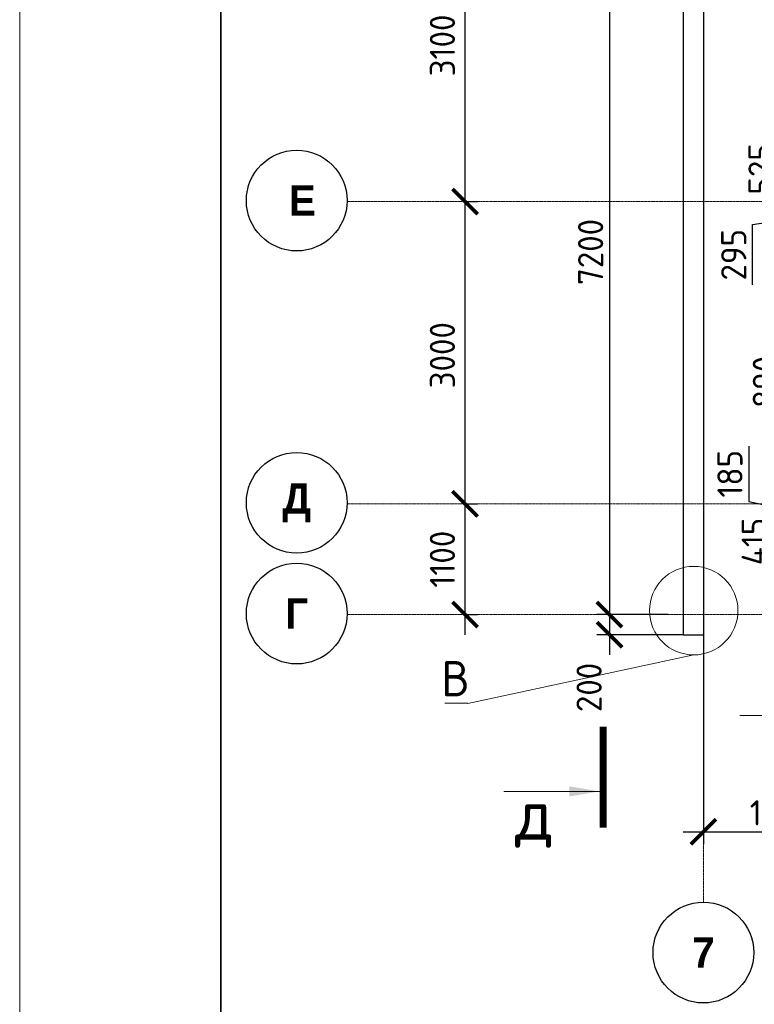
# Model space of a CAD drawing. Header units: millimetres. Extents: x 247266 to 730847, y -636031 to 10052.
# Tile 215 of 256: x 451382 to 458680, y -130482 to -120707. Entities that reach past the tile are written whole.
import ezdxf

# ---------------------------------------------------------------- set-up
doc = ezdxf.new("R2010")
doc.units = ezdxf.units.MM
doc.linetypes.add('______5', pattern=[1100, 800, -100, 100, -100])
doc.linetypes.add('осевая', pattern=[50.800000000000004, 31.75, -6.35, 6.35, -6.35])
for name, color, linetype, lineweight in [('Надписи', 7, 'Continuous', 18), ('Оси', 7, '______5', 18), ('СТЕНЫ', 7, 'Continuous', 30), ('ТОНКИЕ', 7, 'Continuous', 9), ('Узлы', 7, 'Continuous', 0)]:
    doc.layers.add(name, color=color, linetype=linetype, lineweight=lineweight)
doc.layers.add('РАЗМЕРЫ', color=7, linetype='Continuous')
doc.layers.add('ТОЛСТЫЕ_ОСНОВНЫЕ', color=7, linetype='Continuous')
doc.styles.add('Century Gothic', font='GOTHIC.TTF')
doc.styles.add('GOST-2.304_Type-B', font='GOST_Common.ttf')
doc.dimstyles.new('СПДС', dxfattribs={"dimscale": 100, "dimtxt": 2.5, "dimasz": 2.5, "dimexe": 1.25, "dimexo": 0, "dimtad": 1, "dimdec": 0, "dimtxsty": 'GOST-2.304_Type-B', "dimblk": 'ARCHTICK', "dimcen": 2.5, "dimdle": 2, "dimadec": 0, "dimazin": 2, "dimtfac": 0.75, "dimtdec": 0, "dimtmove": 1, "dimatfit": 3, "dimfxl": 1, "dimtolj": 1, "dimarcsym": 1})

# ---------------------------------------------------------------- blocks, each defined once
blk = doc.blocks.new('_ArchTick')
at = {"color": 0, "linetype": 'ByBlock', "const_width": 0.15}
blk.add_lwpolyline([(-0.5, -0.5), (0.5, 0.5)], dxfattribs=at)
blk = doc.blocks.new('*D144')
at = {"layer": 'DEFPOINTS', "color": 0, "ltscale": 100}
for p in [(457121.5877146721, -119412.9050007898), (457242.2178569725, -126612.9050007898), (457822.8290964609, -126612.9050007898)]:
    blk.add_point(p, dxfattribs=at)
at = {"layer": 'РАЗМЕРЫ', "color": 0, "lineweight": -2}
for p, q in [((457242.2178569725, -119212.9050007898), (457242.2178569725, -126812.9050007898)), ((457121.5877146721, -119412.9050007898), (457367.2178569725, -119412.9050007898)), ((457822.8290964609, -126612.9050007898), (457117.2178569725, -126612.9050007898))]:
    blk.add_line(p, q, dxfattribs=at)
at = {"layer": 'РАЗМЕРЫ', "color": 0, "lineweight": -2, "ltscale": 100, "xscale": 250, "yscale": 250, "zscale": 250}
for p, rotation in [((457242.2178569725, -119412.9050007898), 90), ((457242.2178569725, -126612.9050007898), 270)]:
    blk.add_blockref('_ArchTick', p, dxfattribs=dict(at, rotation=rotation))
at = {"layer": 'РАЗМЕРЫ', "color": 0, "lineweight": 0, "ltscale": 100, "insert": (457054.3424815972, -123012.9050007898), "char_height": 250, "attachment_point": 5, "rotation": 90, "style": 'GOST-2.304_Type-B'}
blk.add_mtext('\\A1;7200', dxfattribs=at)
blk = doc.blocks.new('*D145')
at = {"layer": 'DEFPOINTS', "color": 0, "ltscale": 100}
for p in [(457748.1879310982, -126612.9050007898), (457242.2178569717, -126812.9050007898), (457975.147544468, -126812.9050007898)]:
    blk.add_point(p, dxfattribs=at)
at = {"layer": 'РАЗМЕРЫ', "color": 0, "lineweight": -2}
for p, q in [((457242.2178569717, -126412.9050007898), (457242.2178569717, -127012.9050007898)), ((457748.1879310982, -126612.9050007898), (457117.2178569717, -126612.9050007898)), ((457975.147544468, -126812.9050007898), (457117.2178569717, -126812.9050007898))]:
    blk.add_line(p, q, dxfattribs=at)
at = {"layer": 'РАЗМЕРЫ', "color": 0, "lineweight": -2, "ltscale": 100, "xscale": 250, "yscale": 250, "zscale": 250}
for p, rotation in [((457242.2178569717, -126612.9050007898), 90), ((457242.2178569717, -126812.9050007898), 270)]:
    blk.add_blockref('_ArchTick', p, dxfattribs=dict(at, rotation=rotation))
at = {"layer": 'РАЗМЕРЫ', "color": 0, "lineweight": 0, "ltscale": 100, "insert": (457039.0927318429, -127336.0837117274), "char_height": 250, "attachment_point": 5, "rotation": 90, "style": 'GOST-2.304_Type-B'}
blk.add_mtext('\\A1;200', dxfattribs=at)
blk = doc.blocks.new('*D149')
at = {"layer": 'DEFPOINTS', "color": 0, "ltscale": 100}
for p in [(459167.0543847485, -125697.9046274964), (459633.3503907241, -125697.9046274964), (459679.3339321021, -126112.9050007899)]:
    blk.add_point(p, dxfattribs=at)
at = {"layer": 'РАЗМЕРЫ', "color": 0, "lineweight": -2}
for p, q in [((459167.0543847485, -126312.9050007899), (459167.0543847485, -125497.9046274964)), ((459633.3503907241, -125697.9046274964), (459042.0543847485, -125697.9046274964)), ((459679.3339321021, -126112.9050007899), (459042.0543847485, -126112.9050007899))]:
    blk.add_line(p, q, dxfattribs=at)
at = {"layer": 'РАЗМЕРЫ', "color": 0, "lineweight": -2, "ltscale": 100, "xscale": 250, "yscale": 250, "zscale": 250}
for p, rotation in [((459167.0543847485, -125697.9046274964), 90), ((459167.0543847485, -126112.9050007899), 270)]:
    blk.add_blockref('_ArchTick', p, dxfattribs=dict(at, rotation=rotation))
at = {"layer": 'РАЗМЕРЫ', "color": 0, "lineweight": 0, "ltscale": 100, "insert": (458679.8355370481, -125887.0211314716), "char_height": 250, "attachment_point": 5, "rotation": 90, "style": 'GOST-2.304_Type-B'}
blk.add_mtext('\\A1;415', dxfattribs=at)
blk = doc.blocks.new('*D150')
at = {"layer": 'DEFPOINTS', "color": 0, "ltscale": 100}
for p in [(459679.3339321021, -125512.9050007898), (459167.0543847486, -125697.9046274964), (460378.0102532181, -125697.9046274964)]:
    blk.add_point(p, dxfattribs=at)
at = {"layer": 'РАЗМЕРЫ', "color": 0, "lineweight": -2}
for p, q in [((458625.8187054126, -124939.6599183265), (458625.8187054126, -125490.0853437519)), ((459167.0543847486, -125312.9050007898), (459167.0543847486, -125897.9046274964)), ((458625.8187054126, -125490.0853437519), (459167.0543847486, -125605.4048141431)), ((459679.3339321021, -125512.9050007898), (459042.0543847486, -125512.9050007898)), ((460378.0102532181, -125697.9046274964), (459042.0543847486, -125697.9046274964))]:
    blk.add_line(p, q, dxfattribs=at)
at = {"layer": 'РАЗМЕРЫ', "color": 0, "lineweight": -2, "ltscale": 100, "xscale": 250, "yscale": 250, "zscale": 250}
for p, rotation in [((459167.0543847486, -125512.9050007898), 90), ((459167.0543847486, -125697.9046274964), 270)]:
    blk.add_blockref('_ArchTick', p, dxfattribs=dict(at, rotation=rotation))
at = {"layer": 'РАЗМЕРЫ', "color": 0, "lineweight": 0, "ltscale": 100, "insert": (458438.1935802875, -125214.8726310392), "char_height": 250, "attachment_point": 5, "rotation": 90, "style": 'GOST-2.304_Type-B'}
blk.add_mtext('\\A1;185', dxfattribs=at)
blk = doc.blocks.new('*D152')
at = {"layer": 'DEFPOINTS', "color": 0, "ltscale": 100}
for p in [(459167.0543847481, -121987.9046274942), (459552.0127271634, -121987.9046274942), (460064.5543847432, -122512.9050007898)]:
    blk.add_point(p, dxfattribs=at)
at = {"layer": 'РАЗМЕРЫ', "color": 0, "lineweight": -2}
for p, q in [((459167.0543847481, -122712.9050007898), (459167.0543847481, -121787.9046274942)), ((459552.0127271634, -121987.9046274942), (459042.0543847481, -121987.9046274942)), ((460064.5543847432, -122512.9050007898), (459042.0543847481, -122512.9050007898))]:
    blk.add_line(p, q, dxfattribs=at)
at = {"layer": 'РАЗМЕРЫ', "color": 0, "lineweight": -2, "ltscale": 100, "xscale": 250, "yscale": 250, "zscale": 250}
for p, rotation in [((459167.0543847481, -121987.9046274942), 90), ((459167.0543847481, -122512.9050007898), 270)]:
    blk.add_blockref('_ArchTick', p, dxfattribs=dict(at, rotation=rotation))
at = {"layer": 'РАЗМЕРЫ', "color": 0, "lineweight": 0, "ltscale": 100, "insert": (458746.8761083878, -122188.6499484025), "char_height": 250, "attachment_point": 5, "rotation": 90, "style": 'GOST-2.304_Type-B'}
blk.add_mtext('\\A1;525', dxfattribs=at)
blk = doc.blocks.new('*U3688')
at = {"layer": 'ТОЛСТЫЕ_ОСНОВНЫЕ', "lineweight": 35}
blk.add_lwpolyline([(20, 5), (415, 5), (415, 292), (20, 292)], close=True, dxfattribs=at)
at = {"layer": 'ТОНКИЕ'}
blk.add_lwpolyline([(0, 0), (420, 0), (420, 297), (0, 297)], close=True, dxfattribs=at)
blk = doc.blocks.new('*D375')
at = {"layer": 'DEFPOINTS', "color": 0, "ltscale": 100}
for p in [(460361.5762330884, -123807.9046274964), (459167.0543847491, -124697.9046274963), (460373.6187634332, -124697.9046274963)]:
    blk.add_point(p, dxfattribs=at)
at = {"layer": 'РАЗМЕРЫ', "color": 0, "lineweight": -2}
for p, q in [((459167.0543847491, -123607.9046274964), (459167.0543847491, -124897.9046274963)), ((460361.5762330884, -123807.9046274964), (459042.0543847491, -123807.9046274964)), ((460373.6187634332, -124697.9046274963), (459042.0543847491, -124697.9046274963))]:
    blk.add_line(p, q, dxfattribs=at)
at = {"layer": 'РАЗМЕРЫ', "color": 0, "lineweight": -2, "ltscale": 100, "xscale": 250, "yscale": 250, "zscale": 250}
for p, rotation in [((459167.0543847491, -123807.9046274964), 90), ((459167.0543847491, -124697.9046274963), 270)]:
    blk.add_blockref('_ArchTick', p, dxfattribs=dict(at, rotation=rotation))
at = {"layer": 'РАЗМЕРЫ', "color": 0, "lineweight": 0, "ltscale": 100, "insert": (458790.1419812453, -124303.281950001), "char_height": 250, "attachment_point": 5, "rotation": 90, "style": 'GOST-2.304_Type-B'}
blk.add_mtext('\\A1;890', dxfattribs=at)
blk = doc.blocks.new('*D377')
at = {"layer": 'DEFPOINTS', "color": 0, "ltscale": 100}
for p in [(459167.0543847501, -122512.9046607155), (459342.9302019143, -122512.9046607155), (460354.0150043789, -122807.9046274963)]:
    blk.add_point(p, dxfattribs=at)
at = {"layer": 'РАЗМЕРЫ', "color": 0, "lineweight": -2}
for p, q in [((459167.0543847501, -123007.9046274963), (459167.0543847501, -122312.9046607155)), ((459342.9302019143, -122512.9046607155), (459042.0543847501, -122512.9046607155)), ((458663.5997724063, -122740.356819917), (459167.0543847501, -122660.4046441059)), ((458663.5997724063, -123340.8322953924), (458663.5997724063, -122740.356819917)), ((460354.0150043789, -122807.9046274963), (459042.0543847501, -122807.9046274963))]:
    blk.add_line(p, q, dxfattribs=at)
at = {"layer": 'РАЗМЕРЫ', "color": 0, "lineweight": -2, "ltscale": 100, "xscale": 250, "yscale": 250, "zscale": 250}
for p, rotation in [((459167.0543847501, -122512.9046607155), 90), ((459167.0543847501, -122807.9046274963), 270)]:
    blk.add_blockref('_ArchTick', p, dxfattribs=dict(at, rotation=rotation))
at = {"layer": 'РАЗМЕРЫ', "color": 0, "lineweight": 0, "ltscale": 100, "insert": (458475.9746472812, -123040.5945576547), "char_height": 250, "attachment_point": 5, "rotation": 90, "style": 'GOST-2.304_Type-B'}
blk.add_mtext('\\A1;295', dxfattribs=at)
blk = doc.blocks.new('NSY101')
at = {"color": 0, "linetype": 'ByBlock', "lineweight": -2}
blk.add_circle((0, 0), 50.00000381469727, dxfattribs=at)
blk = doc.blocks.new('СЛОЖНЫЙ_ОБЪЕКТ_26')
at = {"layer": 'Оси', "color": 16, "linetype": 'Continuous', "lineweight": 25, "transparency": 33554687, "xscale": 9.999999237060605, "yscale": 9.999999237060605, "zscale": 9.999999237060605}
blk.add_blockref('NSY101', (-12318.67179813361, -10796.80095412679), dxfattribs=at)
at = {"layer": 'Оси', "color": 16, "linetype": 'Continuous', "lineweight": 25, "transparency": 33554687, "insert": (-12318.67179813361, -10796.80095412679), "char_height": 300, "width": 344.9999999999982, "attachment_point": 5, "style": 'Century Gothic'}
blk.add_mtext('\\A1;{\\fCentury Gothic|i0|b1;\\H300.000000;\\W1.000000;\\C16;Г}\\P', dxfattribs=at)
blk = doc.blocks.new('СЛОЖНЫЙ_ОБЪЕКТ_27')
at = {"layer": 'Оси', "color": 16, "linetype": 'Continuous', "lineweight": 25, "transparency": 33554687, "xscale": 9.999999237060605, "yscale": 9.999999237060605, "zscale": 9.999999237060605}
blk.add_blockref('NSY101', (-12318.67179813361, -9696.80095412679), dxfattribs=at)
at = {"layer": 'Оси', "color": 16, "linetype": 'Continuous', "lineweight": 25, "transparency": 33554687, "insert": (-12318.67179813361, -9696.80095412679), "char_height": 300, "width": 470, "attachment_point": 5, "style": 'Century Gothic'}
blk.add_mtext('\\A1;{\\fCentury Gothic|i0|b1;\\H300.000000;\\W1.000000;\\C16;Д}\\P', dxfattribs=at)
blk = doc.blocks.new('СЛОЖНЫЙ_ОБЪЕКТ_34')
at = {"layer": 'Оси', "color": 16, "linetype": 'Continuous', "lineweight": 25, "transparency": 33554687, "xscale": 9.999999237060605, "yscale": 9.999999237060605, "zscale": 9.999999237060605}
blk.add_blockref('NSY101', (24562.97181722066, -43009.49813046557), dxfattribs=at)
at = {"layer": 'Оси', "color": 16, "linetype": 'Continuous', "lineweight": 25, "transparency": 33554687, "insert": (24562.97181722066, -43009.49813046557), "char_height": 300, "width": 385, "attachment_point": 5, "style": 'Century Gothic'}
blk.add_mtext('\\A1;{\\fCentury Gothic|i0|b1;\\H300.000000;\\W1.000000;\\C16;7}\\P', dxfattribs=at)
blk = doc.blocks.new('СЛОЖНЫЙ_ОБЪЕКТ_62')
at = {"layer": 'Оси', "color": 16, "linetype": 'Continuous', "lineweight": 25, "transparency": 33554687, "xscale": 9.999999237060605, "yscale": 9.999999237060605, "zscale": 9.999999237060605}
blk.add_blockref('NSY101', (-12318.6717981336, -6696.800954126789), dxfattribs=at)
at = {"layer": 'Оси', "color": 16, "linetype": 'Continuous', "lineweight": 25, "transparency": 33554687, "insert": (-12318.6717981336, -6696.80095412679), "char_height": 300, "width": 480.0000000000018, "attachment_point": 5, "style": 'Century Gothic'}
blk.add_mtext('\\A1;{\\fCentury Gothic|i0|b1;\\H300.000000;\\W1.000000;\\C16; Е}\\P', dxfattribs=at)
blk = doc.blocks.new('*D538')
at = {"color": 0, "lineweight": -2}
for p, q in [((455806.6396964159, -126812.9050007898), (455806.6396964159, -125312.9050007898)), ((455806.6396963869, -125512.9050007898), (455931.6396964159, -125512.9050007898)), ((455806.6396963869, -126612.9050007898), (455931.6396964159, -126612.9050007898))]:
    blk.add_line(p, q, dxfattribs=at)
at = {"layer": 'DEFPOINTS', "color": 0, "ltscale": 100}
for p in [(455806.6396963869, -125512.9050007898), (455806.6396964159, -125512.9050007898), (455806.6396963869, -126612.9050007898)]:
    blk.add_point(p, dxfattribs=at)
at = {"color": 0, "lineweight": -2, "ltscale": 100, "xscale": 250, "yscale": 250, "zscale": 250}
for p, rotation in [((455806.6396964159, -125512.9050007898), 90), ((455806.6396964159, -126612.9050007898), 270)]:
    blk.add_blockref('_ArchTick', p, dxfattribs=dict(at, rotation=rotation))
at = {"color": 0, "lineweight": 0, "ltscale": 100, "insert": (455581.5145712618, -126062.9050007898), "char_height": 250, "width": 83333.33333333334, "attachment_point": 5, "rotation": 90, "style": 'GOST-2.304_Type-B'}
blk.add_mtext('\\A1;1100', dxfattribs=at)
blk = doc.blocks.new('*D539')
at = {"color": 0, "lineweight": -2}
for p, q in [((455806.6396964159, -125712.9050007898), (455806.6396964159, -122312.9050007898)), ((455806.6396963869, -122512.9050007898), (455931.6396964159, -122512.9050007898)), ((455806.6396963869, -125512.9050007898), (455931.6396964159, -125512.9050007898))]:
    blk.add_line(p, q, dxfattribs=at)
at = {"layer": 'DEFPOINTS', "color": 0, "ltscale": 100}
for p in [(455806.6396963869, -122512.9050007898), (455806.6396964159, -122512.9050007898), (455806.6396963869, -125512.9050007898)]:
    blk.add_point(p, dxfattribs=at)
at = {"color": 0, "lineweight": -2, "ltscale": 100, "xscale": 250, "yscale": 250, "zscale": 250}
for p, rotation in [((455806.6396964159, -122512.9050007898), 90), ((455806.6396964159, -125512.9050007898), 270)]:
    blk.add_blockref('_ArchTick', p, dxfattribs=dict(at, rotation=rotation))
at = {"color": 0, "lineweight": 0, "ltscale": 100, "insert": (455581.5145712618, -124038.0579579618), "char_height": 250, "width": 83333.33333333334, "attachment_point": 5, "rotation": 90, "style": 'GOST-2.304_Type-B'}
blk.add_mtext('\\A1;3000', dxfattribs=at)
blk = doc.blocks.new('*D540')
at = {"color": 0, "lineweight": -2}
for p, q in [((455806.6396964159, -122712.9050007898), (455806.6396964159, -119212.9050007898)), ((455383.1099410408, -119412.9050007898), (455931.6396964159, -119412.9050007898)), ((455806.6396963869, -122512.9050007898), (455931.6396964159, -122512.9050007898))]:
    blk.add_line(p, q, dxfattribs=at)
at = {"layer": 'DEFPOINTS', "color": 0, "ltscale": 100}
for p in [(455383.1099410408, -119412.9050007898), (455806.6396964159, -119412.9050007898), (455806.6396963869, -122512.9050007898)]:
    blk.add_point(p, dxfattribs=at)
at = {"color": 0, "lineweight": -2, "ltscale": 100, "xscale": 250, "yscale": 250, "zscale": 250}
for p, rotation in [((455806.6396964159, -119412.9050007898), 90), ((455806.6396964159, -122512.9050007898), 270)]:
    blk.add_blockref('_ArchTick', p, dxfattribs=dict(at, rotation=rotation))
at = {"color": 0, "lineweight": 0, "ltscale": 100, "insert": (455581.5145712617, -120962.9050007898), "char_height": 250, "width": 83333.33333333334, "attachment_point": 5, "rotation": 90, "style": 'GOST-2.304_Type-B'}
blk.add_mtext('\\A1;3100', dxfattribs=at)
blk = doc.blocks.new('*D600')
at = {"layer": 'DEFPOINTS', "color": 0, "ltscale": 100}
for p in [(459725.1029572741, -125788.3468532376), (458175.1029572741, -125818.1968563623), (459725.1029572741, -128768.356564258)]:
    blk.add_point(p, dxfattribs=at)
at = {"layer": 'РАЗМЕРЫ', "color": 0, "lineweight": -2}
for p, q in [((459725.1029572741, -125788.3468532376), (459725.1029572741, -128893.356564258)), ((458175.1029572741, -125818.1968563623), (458175.1029572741, -128893.356564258)), ((457975.1029572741, -128768.356564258), (459925.1029572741, -128768.356564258))]:
    blk.add_line(p, q, dxfattribs=at)
at = {"layer": 'РАЗМЕРЫ', "color": 0, "lineweight": -2, "ltscale": 100, "xscale": 250, "yscale": 250, "zscale": 250, "rotation": 180}
blk.add_blockref('_ArchTick', (458175.1029572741, -128768.356564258), dxfattribs=at)
at = {"layer": 'РАЗМЕРЫ', "color": 0, "lineweight": -2, "ltscale": 100, "xscale": 250, "yscale": 250, "zscale": 250}
blk.add_blockref('_ArchTick', (459725.1029572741, -128768.356564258), dxfattribs=at)
at = {"layer": 'РАЗМЕРЫ', "color": 0, "lineweight": 0, "ltscale": 100, "insert": (458950.1029572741, -128580.7314391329), "char_height": 250, "attachment_point": 5, "style": 'GOST-2.304_Type-B'}
blk.add_mtext('\\A1;1550', dxfattribs=at)
blk = doc.blocks.new('*D604')
at = {"color": 0, "lineweight": -2}
for p, q in [((455274.7337851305, -172504.5566801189), (455274.7337851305, -169004.5566801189)), ((454851.2040297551, -169204.5566801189), (455399.7337851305, -169204.5566801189)), ((455274.7337851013, -172304.5566801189), (455399.7337851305, -172304.5566801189))]:
    blk.add_line(p, q, dxfattribs=at)
at = {"layer": 'DEFPOINTS', "color": 0, "ltscale": 100}
for p in [(454851.2040297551, -169204.5566801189), (455274.7337851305, -169204.5566801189), (455274.7337851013, -172304.5566801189)]:
    blk.add_point(p, dxfattribs=at)
at = {"color": 0, "lineweight": -2, "ltscale": 100, "xscale": 250, "yscale": 250, "zscale": 250}
for p, rotation in [((455274.7337851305, -169204.5566801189), 90), ((455274.7337851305, -172304.5566801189), 270)]:
    blk.add_blockref('_ArchTick', p, dxfattribs=dict(at, rotation=rotation))
at = {"color": 0, "lineweight": 0, "ltscale": 100, "insert": (455049.608659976, -170754.5566801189), "char_height": 250, "width": 83333.33333333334, "attachment_point": 5, "rotation": 90, "style": 'GOST-2.304_Type-B'}
blk.add_mtext('\\A1;3100', dxfattribs=at)

msp = doc.modelspace()

# ---------------------------------------------------------------- linework, layer by layer
at = {"layer": 'Надписи', "lineweight": 15, "ltscale": 0.3}
for p, q in [((458078.3404659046, -127012.9904092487, -359.9999970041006), (455835.0435734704, -127494.0186048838, -359.9999970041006)), ((458078.3404659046, -127012.9904092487, -359.9999970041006), (455835.0435734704, -127494.0186048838, -359.9999970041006)), ((458078.3404659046, -127012.9904092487, -359.9999970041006), (455835.0435734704, -127494.0186048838, -359.9999970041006)), ((455604.8384683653, -127493.6682545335, -359.9999970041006), (455835.0486785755, -127493.6682545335, -359.9999970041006)), ((455835.0435734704, -127494.0186048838, -359.9999970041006), (455834.9435734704, -127494.0186048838, -359.9999970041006))]:
    msp.add_line(p, q, dxfattribs=at)
at = {"layer": 'Надписи'}
msp.add_circle((458078.3404659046, -126573.5111665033), 439.4792427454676, dxfattribs=at)
at = {"layer": 'Оси', "linetype": 'осевая', "lineweight": 0, "ltscale": 0.3, "transparency": 33554687}
for p, q in [((458175.1029572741, -113146.8720269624, -919.9999910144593), (458175.1029572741, -129468.2263530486, -919.9999910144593)), ((454637.8305910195, -122512.9050007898, -919.9999910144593), (468782.4678304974, -122512.9050007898, -919.9999910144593)), ((454637.8305910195, -125512.9050007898, -919.9999910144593), (468782.4678304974, -125512.9050007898, -919.9999910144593)), ((454637.8305910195, -126612.9050007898, -919.9999910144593), (468782.4678304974, -126612.9050007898, -919.9999910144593))]:
    msp.add_line(p, q, dxfattribs=at)
at = {"layer": 'СТЕНЫ', "linetype": 'Continuous', "transparency": 33554687}
for p, q in [((457974.9974043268, -119412.9050007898, -559.999994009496), (457974.9974043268, -126812.9050007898, -559.999994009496)), ((458174.9974043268, -119362.9050007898, -559.999994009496), (458174.9974043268, -126812.9050007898, -559.999994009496)), ((457974.9974043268, -126812.9050007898, -559.999994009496), (458174.9974043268, -126812.9050007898, -559.999994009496))]:
    msp.add_line(p, q, dxfattribs=at)
at = {"layer": 'Узлы', "linetype": 'Continuous', "lineweight": 0}
for p, q in [((459488.194174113, -127615.8000789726, -359.9999970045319), (458538.194174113, -127615.8000789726, -359.9999970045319)), ((457142.7964760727, -128367.8610724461, -359.9999970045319), (456192.7964760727, -128367.8610724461, -359.9999970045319))]:
    msp.add_line(p, q, dxfattribs=at)
at = {"layer": 'Узлы', "linetype": 'Continuous', "lineweight": 0, "const_width": 70, "elevation": -359.9999970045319}
msp.add_lwpolyline([(457177.7964760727, -128726.6600783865), (457177.7964760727, -127726.6600783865)], dxfattribs=at)
at = {"layer": 'Узлы', "linetype": 'Continuous', "lineweight": 0}
msp.add_solid([(457142.7964760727, -128367.8610724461, -359.9999970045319), (456842.3463433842, -128418.1390953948, -359.9999970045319), (456842.3463433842, -128317.5830494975, -359.9999970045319)], dxfattribs=at)

# ---------------------------------------------------------------- block references
at = {"xscale": 100, "yscale": 100, "zscale": 100}
msp.add_blockref('*U3688', (451382.1448385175, -140202.7178618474, 6199.999999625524), dxfattribs=at)
at = {"layer": 'Оси', "linetype": 'Continuous', "lineweight": 25, "transparency": 33554687}
for name, p in [('СЛОЖНЫЙ_ОБЪЕКТ_62', (466452.8932938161, -115805.9990546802, -919.9999910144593)), ('СЛОЖНЫЙ_ОБЪЕКТ_27', (466452.8932938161, -115805.9990546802, -919.9999910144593)), ('СЛОЖНЫЙ_ОБЪЕКТ_26', (466452.8932938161, -115805.9990546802, -919.9999910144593)), ('СЛОЖНЫЙ_ОБЪЕКТ_34', (433611.5886663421, -86958.72822258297, -919.9999910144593))]:
    msp.add_blockref(name, p, dxfattribs=at)

# ---------------------------------------------------------------- texts
at = {"layer": 'Надписи', "ltscale": 0.3, "insert": (455709.8384683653, -127073.6682545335, -359.9999970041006), "char_height": 350, "attachment_point": 2, "style": 'GOST-2.304_Type-B'}
msp.add_mtext('В', dxfattribs=at)
at = {"layer": 'Узлы', "linetype": 'Continuous', "lineweight": 0, "insert": (456492.796971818, -128637.5297006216, -359.9999970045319), "char_height": 500, "attachment_point": 5, "style": 'GOST-2.304_Type-B'}
msp.add_mtext_dynamic_manual_height_columns('д', width=723.8798108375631, gutter_width=25, heights=[0], dxfattribs=at)

# ---------------------------------------------------------------- dimensions: what is measured, and where the dimension line sits
at = {"lineweight": 0}
for base, p1, p2, picture, middle in [((455806.6396964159, -119412.9050007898, -919.9999910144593), (455806.6396963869, -122512.9050007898, -919.9999910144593), (455383.1099410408, -119412.9050007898, -919.9999910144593), '*D540', (455806.6396963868, -120962.9050007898, -919.9999910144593)), ((455806.6396964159, -122512.9050007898, -919.9999910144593), (455806.6396963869, -125512.9050007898, -919.9999910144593), (455806.6396963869, -122512.9050007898, -919.9999910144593), '*D539', (455806.6396963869, -124038.0579579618, -919.9999910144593)), ((455806.6396964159, -125512.9050007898, -919.9999910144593), (455806.6396963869, -126612.9050007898, -919.9999910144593), (455806.6396963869, -125512.9050007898, -919.9999910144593), '*D538', (455806.6396963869, -126062.9050007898, -919.9999910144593)), ((455274.7337851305, -169204.5566801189, -1119.999988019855), (455274.7337851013, -172304.5566801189, -1119.999988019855), (454851.2040297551, -169204.5566801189, -1119.999988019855), '*D604', (455274.7337851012, -170754.5566801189, -1119.999988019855))]:
    dim = msp.add_linear_dim(base=base, p1=p1, p2=p2, angle=90, dimstyle='СПДС', override={"dimgap": 1}, dxfattribs=at)
    dim.commit()
    dim.dimension.update_dxf_attribs({"geometry": picture, "text_midpoint": middle, "dimtype": 160})
at = {"layer": 'РАЗМЕРЫ', "lineweight": 0}
dim = msp.add_linear_dim(base=(457242.2178569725, -126612.9050007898, -359.9999970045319), p1=(457121.5877146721, -119412.9050007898, -559.999994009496), p2=(457822.8290964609, -126612.9050007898, -919.9999910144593), angle=90, dimstyle='СПДС', dxfattribs=at)
dim.commit()
dim.dimension.update_dxf_attribs({"geometry": '*D144', "text_midpoint": (457054.3424815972, -123012.9050007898, -359.9999970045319)})
for base, p1, p2, picture, middle in [((459167.0543847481, -121987.9046274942, -559.999994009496), (460064.5543847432, -122512.9050007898, -1119.999988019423), (459552.0127271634, -121987.9046274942, -559.999994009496), '*D152', (458934.5012335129, -122188.6499484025, -559.999994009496)), ((459167.0543847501, -122512.9046607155, -559.999994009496), (460354.0150043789, -122807.9046274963, -359.9999970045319), (459342.9302019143, -122512.9046607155, -759.9999910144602), '*D377', (458663.5997724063, -122802.856819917, -559.999994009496)), ((459167.0543847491, -124697.9046274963, -559.999994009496), (460361.5762330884, -123807.9046274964, -359.9999970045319), (460373.6187634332, -124697.9046274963, -555.4845086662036), '*D375', (458977.7671063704, -124303.281950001, -559.999994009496)), ((459167.0543847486, -125697.9046274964, -559.999994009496), (459679.3339321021, -125512.9050007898, -759.9999910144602), (460378.0102532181, -125697.9046274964, -313.6137592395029), '*D150', (458625.8187054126, -125427.5853437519, -559.999994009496)), ((459167.0543847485, -125697.9046274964, -559.999994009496), (459679.3339321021, -126112.9050007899, -759.9999910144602), (459633.3503907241, -125697.9046274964, -559.999994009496), '*D149', (458867.4606621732, -125887.0211314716, -559.999994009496)), ((457242.2178569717, -126812.9050007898, -359.9999970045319), (457748.1879310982, -126612.9050007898, -919.9999910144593), (457975.147544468, -126812.9050007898, -559.9999940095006), '*D145', (457226.717856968, -127336.0837117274, -359.9999970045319))]:
    dim = msp.add_linear_dim(base=base, p1=p1, p2=p2, angle=90, dimstyle='СПДС', dxfattribs=at)
    dim.commit()
    dim.dimension.update_dxf_attribs({"geometry": picture, "text_midpoint": middle, "dimtype": 160})
dim = msp.add_linear_dim(base=(459725.1029572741, -128768.356564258, -359.9999970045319), p1=(458175.1029572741, -125818.1968563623, -919.9999910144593), p2=(459725.1029572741, -125788.3468532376, -919.9999910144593), dimstyle='СПДС', dxfattribs=at)
dim.commit()
dim.dimension.update_dxf_attribs({"geometry": '*D600', "text_midpoint": (458950.1029572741, -128580.7314391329, -359.9999970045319)})

doc.saveas('drawing.dxf')
